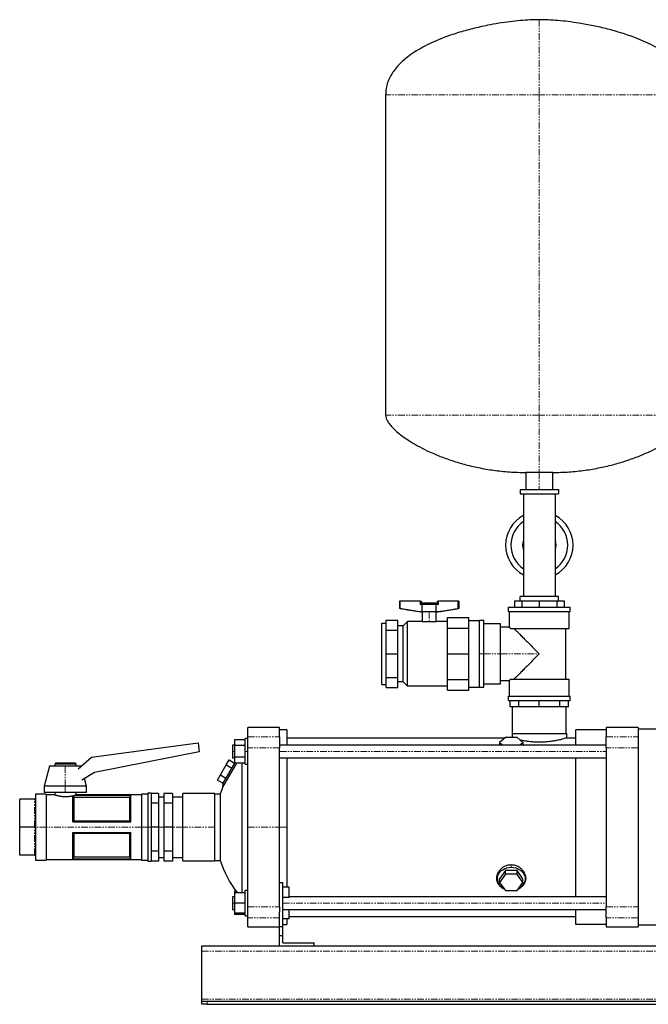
# Model space of a CAD drawing. Header units: millimetres. Extents: x 5 to 1682, y 12 to 941.
# Tile 1 of 3: x 5 to 598, y 12 to 941. Entities that reach past the tile are written whole.
import ezdxf

# ---------------------------------------------------------------- set-up
doc = ezdxf.new("R2010")
doc.units = ezdxf.units.MM
doc.linetypes.add('PHANTOM', pattern=[12.7, 6.35, -1.27, 1.27, -1.27, 1.27, -1.27])

msp = doc.modelspace()

# ---------------------------------------------------------------- linework, layer by layer
at = {"color": 7, "linetype": 'Continuous', "lineweight": 25}
for p, q in [((350.59, 869.94), (350.59, 567.95)), ((482.89, 513.8), (482.89, 497.8)), ((495.59, 513.8), (482.89, 513.8)), ((508.29, 513.8), (495.59, 513.8)), ((508.29, 497.8), (508.29, 513.8)), ((477.59, 497.8), (477.59, 493.8)), ((477.59, 497.8), (513.59, 497.8)), ((477.59, 493.8), (513.59, 493.8)), ((480.59, 493.8), (480.59, 445.3)), ((510.59, 493.8), (510.59, 445.3)), ((513.59, 497.8), (513.59, 493.8)), ((480.59, 445.3), (480.59, 396.8)), ((510.59, 445.3), (510.59, 396.8)), ((363.74, 392.37), (363.74, 385.55)), ((364.39, 392.37), (363.74, 392.37)), ((364.39, 385.55), (364.39, 392.37)), ((383.04, 392.37), (364.39, 392.37)), ((383.04, 392.37), (384.04, 392.37)), ((384.04, 392.37), (384.04, 389.37)), ((385.2, 390.77), (385.2, 389.37)), ((385.2, 390.77), (391.7, 390.77)), ((391.7, 390.77), (398.2, 390.77)), ((398.2, 389.37), (398.2, 390.77)), ((399.36, 392.37), (399.36, 389.37)), ((399.36, 392.37), (400.36, 392.37)), ((419.02, 392.37), (400.36, 392.37)), ((419.02, 385.55), (419.02, 392.37)), ((419.67, 392.37), (419.02, 392.37)), ((419.67, 392.37), (419.67, 385.55)), ((472.14, 392.8), (472.14, 386.8)), ((472.14, 392.8), (479, 392.8)), ((513.59, 396.8), (477.59, 396.8)), ((477.59, 392.8), (477.59, 396.8)), ((479, 392.8), (479, 386.8)), ((479, 392.8), (495.59, 392.8)), ((495.59, 392.8), (495.59, 386.8)), ((495.59, 392.8), (512.17, 392.8)), ((512.17, 392.8), (512.17, 386.8)), ((512.17, 392.8), (519.04, 392.8)), ((513.59, 392.8), (513.59, 396.8)), ((519.04, 392.8), (519.04, 386.8)), ((364.39, 385.55), (363.74, 385.55)), ((382.7, 382.37), (363.74, 385.55)), ((385, 382.37), (382.7, 382.37)), ((385, 389.37), (383.04, 389.37)), ((398.41, 389.37), (385, 389.37)), ((385, 382.37), (385, 389.37)), ((398.41, 382.37), (385, 382.37)), ((385.2, 382.37), (385.2, 373.35)), ((398.2, 373.35), (398.2, 382.37)), ((398.41, 382.37), (398.41, 389.37)), ((400.36, 389.37), (398.41, 389.37)), ((400.7, 382.37), (398.41, 382.37)), ((400.7, 382.37), (419.67, 385.55)), ((419.67, 385.55), (419.02, 385.55)), ((466.59, 382.8), (466.59, 386.8)), ((466.59, 386.8), (524.59, 386.8)), ((466.59, 382.8), (524.59, 382.8)), ((467.59, 367.8), (467.59, 382.8)), ((523.59, 366.8), (523.59, 382.8)), ((524.59, 382.8), (524.59, 386.8)), ((346.92, 314), (346.92, 371.59)), ((346.92, 371.59), (351.16, 371.59)), ((351.16, 374.48), (362.16, 374.48)), ((351.16, 365.2), (351.16, 374.48)), ((362.16, 365.2), (362.16, 374.48)), ((367.07, 369.19), (371.23, 373.35)), ((371.23, 312.24), (371.23, 373.35)), ((385.2, 373.35), (371.23, 373.35)), ((385.2, 373.35), (391.7, 373.35)), ((391.7, 373.35), (398.2, 373.35)), ((409.09, 373.35), (398.2, 373.35)), ((409.09, 377.18), (429.09, 377.18)), ((409.09, 367.11), (409.09, 377.18)), ((429.09, 367.11), (429.09, 377.18)), ((429.09, 374.18), (439.09, 374.18)), ((443.09, 374.18), (439.09, 374.18)), ((439.09, 311.42), (439.09, 374.18)), ((439.09, 342.8), (439.09, 374.18)), ((443.09, 342.8), (443.09, 374.18)), ((351.16, 342.8), (351.16, 365.2)), ((351.16, 365.2), (362.16, 365.2)), ((367.07, 369.19), (362.16, 369.19)), ((362.16, 342.8), (362.16, 365.2)), ((367.07, 316.4), (367.07, 369.19)), ((409.09, 342.8), (409.09, 367.11)), ((409.09, 367.11), (429.09, 367.11)), ((429.09, 342.8), (429.09, 367.11)), ((459.09, 371.18), (443.09, 371.18)), ((459.09, 342.8), (459.09, 371.18)), ((467.59, 367.8), (459.09, 367.8)), ((468.47, 366.8), (523.59, 366.8)), ((520.59, 318.8), (520.59, 366.8)), ((351.16, 320.39), (351.16, 342.8)), ((351.16, 342.8), (362.16, 342.8)), ((362.16, 320.39), (362.16, 342.8)), ((409.09, 318.49), (409.09, 342.8)), ((409.09, 342.8), (429.09, 342.8)), ((429.09, 318.49), (429.09, 342.8)), ((439.09, 311.42), (439.09, 342.8)), ((443.09, 311.42), (443.09, 342.8)), ((459.09, 314.42), (459.09, 342.8)), ((351.16, 320.39), (362.16, 320.39)), ((351.16, 311.11), (351.16, 320.39)), ((362.16, 311.11), (362.16, 320.39)), ((367.07, 316.4), (362.16, 316.4)), ((367.07, 316.4), (371.23, 312.24)), ((409.09, 318.49), (429.09, 318.49)), ((409.09, 308.42), (409.09, 318.49)), ((429.09, 308.42), (429.09, 318.49)), ((459.09, 317.8), (467.59, 317.8)), ((467.59, 302.8), (467.59, 317.8)), ((468.47, 318.8), (523.59, 318.8)), ((523.59, 302.8), (523.59, 318.8)), ((346.92, 314), (351.16, 314)), ((351.16, 311.11), (362.16, 311.11)), ((409.09, 312.24), (371.23, 312.24)), ((409.09, 308.42), (429.09, 308.42)), ((429.09, 311.42), (439.09, 311.42)), ((439.09, 311.42), (443.09, 311.42)), ((443.09, 314.42), (459.09, 314.42)), ((466.59, 298.8), (466.59, 302.8)), ((466.59, 302.8), (524.59, 302.8)), ((466.59, 298.8), (524.59, 298.8)), ((468.09, 292.8), (468.09, 298.8)), ((476.14, 292.8), (476.14, 298.8)), ((495.59, 292.8), (495.59, 298.8)), ((515.03, 292.8), (515.03, 298.8)), ((523.09, 292.8), (523.09, 298.8)), ((524.59, 298.8), (524.59, 302.8)), ((476.14, 292.8), (468.09, 292.8)), ((470.19, 267.8), (470.19, 292.8)), ((495.59, 292.8), (476.14, 292.8)), ((515.03, 292.8), (495.59, 292.8)), ((523.09, 292.8), (515.03, 292.8)), ((520.99, 267.8), (520.99, 292.8)), ((250.59, 273.3), (220.59, 273.3)), ((220.59, 264.68), (220.59, 273.3)), ((250.59, 264.68), (250.59, 273.3)), ((257.29, 271.05), (250.59, 271.05)), ((257.29, 271.05), (257.29, 256.8)), ((558.69, 271.05), (529.89, 271.05)), ((529.89, 256.8), (529.89, 271.05)), ((588.69, 273.3), (558.69, 273.3)), ((558.69, 273.3), (558.69, 264.68)), ((588.69, 273.3), (588.69, 264.68)), ((621.74, 271.8), (588.69, 271.8)), ((218.09, 261.77), (208.09, 261.77)), ((208.09, 261.77), (208.09, 256.28)), ((220.59, 262.8), (218.09, 262.8)), ((218.09, 250.8), (218.09, 262.8)), ((220.59, 254.22), (220.59, 264.68)), ((250.59, 264.68), (250.59, 254.22)), ((257.29, 263.45), (463.17, 263.45)), ((463.6, 263.8), (458.12, 259.34)), ((474.57, 263.8), (463.6, 263.8)), ((469.84, 267.8), (469.84, 263.8)), ((469.84, 267.8), (521.34, 267.8)), ((480.05, 259.34), (474.57, 263.8)), ((521.34, 267.8), (521.34, 263.45)), ((521.34, 263.45), (529.89, 263.45)), ((558.69, 254.22), (558.69, 264.68)), ((588.69, 264.68), (588.69, 254.22)), ((73.22, 245.49), (173.69, 258.82)), ((173.69, 258.82), (174.83, 250.23)), ((208.09, 256.8), (206.19, 256.8)), ((206.19, 256.8), (206.19, 250.8)), ((206.19, 250.8), (206.19, 244.8)), ((218.09, 256.28), (208.09, 256.28)), ((208.09, 256.28), (208.09, 245.31)), ((218.09, 238.8), (218.09, 250.8)), ((220.59, 179.3), (220.59, 254.22)), ((558.69, 256.8), (250.59, 256.8)), ((250.59, 179.3), (250.59, 254.22)), ((457.97, 257.31), (457.28, 256.8)), ((458.12, 259.34), (461.24, 256.8)), ((458.12, 259.34), (458.12, 256.8)), ((476.93, 256.8), (480.05, 259.34)), ((480.05, 259.34), (480.05, 256.8)), ((480.89, 256.8), (480.2, 257.31)), ((558.69, 254.22), (558.69, 104.37)), ((588.69, 254.22), (588.69, 104.37)), ((60.5, 234.25), (73.22, 245.49)), ((174.83, 250.23), (76.03, 231.03)), ((200.29, 238.05), (203.03, 242.8)), ((203.03, 242.8), (208.09, 239.83)), ((206.19, 244.8), (208.09, 244.8)), ((218.09, 245.31), (208.09, 245.31)), ((208.09, 245.31), (208.09, 239.83)), ((250.59, 244.8), (558.69, 244.8)), ((257.29, 244.8), (257.29, 179.3)), ((529.89, 113.8), (529.89, 244.8)), ((33.39, 236.9), (28.39, 218.15)), ((48.39, 236.9), (33.39, 236.9)), ((39.39, 239.9), (38.39, 238.9)), ((38.39, 238.9), (38.39, 236.9)), ((58.39, 238.9), (38.39, 238.9)), ((39.39, 239.9), (57.39, 239.9)), ((63.39, 236.9), (48.39, 236.9)), ((57.39, 239.9), (58.39, 238.9)), ((58.39, 238.9), (58.39, 236.9)), ((63.39, 236.9), (63.39, 236.9)), ((194.8, 228.55), (200.29, 238.05)), ((210.01, 239.83), (196.85, 217.03)), ((196.95, 220.26), (208.22, 239.8)), ((200.29, 238.05), (205.48, 235.05)), ((218.09, 239.83), (208.09, 239.83)), ((214.83, 239.83), (214.83, 117.3)), ((218.09, 238.8), (220.59, 238.8)), ((76.03, 231.03), (63.98, 223.66)), ((68.39, 218.15), (66.5, 225.2)), ((192.06, 223.8), (194.8, 228.55)), ((192.06, 223.8), (197.25, 220.8)), ((194.8, 228.55), (200, 225.55)), ((28.39, 218.15), (28.39, 211.9)), ((48.39, 218.15), (28.39, 218.15)), ((68.39, 218.15), (48.39, 218.15)), ((68.39, 211.9), (68.39, 218.15)), ((196.95, 220.26), (196.85, 217.03)), ((19.39, 205.75), (5.39, 205.75)), ((5.39, 179.3), (5.39, 205.75)), ((30.39, 210.4), (20.39, 210.4)), ((20.39, 210.4), (20.39, 206.75)), ((20.39, 205.68), (20.39, 180.36)), ((48.39, 211.9), (28.39, 211.9)), ((30.39, 210.4), (30.39, 179.3)), ((38.39, 209.9), (30.39, 209.9)), ((38.39, 211.9), (38.39, 209.9)), ((68.39, 211.9), (48.39, 211.9)), ((55.39, 184.3), (55.39, 209.05)), ((56.32, 207.24), (56.32, 185.32)), ((109.45, 207.25), (56.36, 207.25)), ((57.05, 209.49), (110.39, 209.49)), ((57.05, 209.49), (57.05, 209.46)), ((57.05, 209.46), (110.37, 209.46)), ((58.39, 211.9), (58.39, 209.9)), ((120.39, 209.9), (58.39, 209.9)), ((109.45, 185.32), (109.45, 207.25)), ((110.39, 184.3), (110.39, 209.49)), ((126.39, 210.4), (120.39, 210.4)), ((120.39, 210.4), (120.39, 179.3)), ((129.39, 211.4), (126.39, 211.4)), ((126.39, 211.4), (126.39, 179.3)), ((129.39, 211.4), (129.39, 179.3)), ((136.39, 211.23), (129.39, 211.23)), ((136.39, 211.23), (136.39, 201.88)), ((141.39, 207.72), (136.39, 207.72)), ((149.39, 211.23), (141.39, 211.23)), ((141.39, 211.23), (141.39, 201.88)), ((149.39, 211.23), (149.39, 201.88)), ((159.39, 207.72), (149.39, 207.72)), ((189.39, 210.95), (159.39, 210.95)), ((159.39, 179.3), (159.39, 210.95)), ((189.39, 179.3), (189.39, 210.95)), ((189.39, 210.8), (194.59, 210.8)), ((194.59, 210.8), (194.59, 147.8)), ((136.39, 201.88), (129.39, 201.88)), ((136.39, 201.88), (136.39, 179.3)), ((149.39, 201.88), (141.39, 201.88)), ((141.39, 201.88), (141.39, 179.3)), ((149.39, 201.88), (149.39, 179.3)), ((19.39, 179.3), (5.39, 179.3)), ((5.39, 152.85), (5.39, 179.3)), ((20.39, 178.23), (20.39, 152.91)), ((30.39, 179.3), (30.39, 148.2)), ((55.39, 184.3), (110.39, 184.3)), ((56.32, 185.32), (109.45, 185.32)), ((120.39, 179.3), (120.39, 148.2)), ((126.39, 179.3), (126.39, 147.2)), ((129.39, 179.3), (129.39, 147.2)), ((136.39, 179.3), (129.39, 179.3)), ((136.39, 179.3), (136.39, 156.72)), ((149.39, 179.3), (141.39, 179.3)), ((141.39, 179.3), (141.39, 156.72)), ((149.39, 179.3), (149.39, 156.72)), ((159.39, 147.65), (159.39, 179.3)), ((189.39, 147.65), (189.39, 179.3)), ((220.59, 104.37), (220.59, 179.3)), ((250.59, 104.37), (250.59, 179.3)), ((257.29, 179.3), (257.29, 122.91)), ((55.39, 174.3), (110.39, 174.3)), ((55.39, 149.11), (55.39, 174.3)), ((56.32, 173.27), (56.32, 151.34)), ((109.45, 173.27), (56.32, 173.27)), ((109.45, 151.34), (109.45, 173.27)), ((110.39, 149.11), (110.39, 174.3)), ((19.39, 152.85), (5.39, 152.85)), ((20.39, 151.85), (20.39, 148.2)), ((30.39, 148.7), (120.39, 148.7)), ((55.39, 149.11), (110.39, 149.11)), ((110.37, 149.14), (55.4, 149.14)), ((56.32, 151.34), (109.45, 151.34)), ((136.39, 156.72), (129.39, 156.72)), ((136.39, 156.72), (136.39, 147.37)), ((136.39, 150.87), (141.39, 150.87)), ((149.39, 156.72), (141.39, 156.72)), ((141.39, 156.72), (141.39, 147.37)), ((149.39, 156.72), (149.39, 147.37)), ((149.39, 150.87), (159.39, 150.87)), ((20.39, 148.2), (30.39, 148.2)), ((120.39, 148.2), (126.39, 148.2)), ((126.39, 147.2), (129.39, 147.2)), ((136.39, 147.37), (129.39, 147.37)), ((149.39, 147.37), (141.39, 147.37)), ((159.39, 147.65), (189.39, 147.65)), ((189.39, 147.8), (194.59, 147.8)), ((463.6, 138.53), (458.12, 130.74)), ((463.6, 135.08), (458.12, 127.3)), ((458.12, 127.3), (458.12, 130.74)), ((463.6, 135.08), (463.6, 138.53)), ((474.57, 138.53), (463.6, 138.53)), ((474.57, 135.08), (463.6, 135.08)), ((474.57, 135.08), (474.57, 138.53)), ((480.05, 130.74), (474.57, 138.53)), ((480.05, 127.3), (474.57, 135.08)), ((480.05, 127.3), (480.05, 130.74)), ((250.59, 127.3), (253.59, 127.3)), ((253.59, 85.7), (253.59, 127.3)), ((259.59, 122.91), (253.59, 122.91)), ((259.59, 112.91), (259.59, 122.91)), ((458.12, 127.3), (463.6, 119.52)), ((474.57, 119.52), (480.05, 127.3)), ((208.09, 113.8), (206.19, 113.8)), ((206.19, 113.8), (206.19, 107.8)), ((209.6, 118.77), (208.09, 118.77)), ((208.09, 118.77), (208.09, 117.3)), ((218.09, 117.3), (208.09, 117.3)), ((208.09, 117.3), (208.09, 107.8)), ((218.09, 95.8), (218.09, 119.8)), ((218.09, 119.8), (220.59, 119.8)), ((259.59, 112.91), (253.59, 112.91)), ((558.69, 113.8), (259.59, 113.8)), ((463.6, 119.52), (474.57, 119.52)), ((206.19, 107.8), (206.19, 101.8)), ((218.09, 107.8), (208.09, 107.8)), ((208.09, 107.8), (208.09, 98.3)), ((220.59, 93.92), (220.59, 104.37)), ((250.59, 104.37), (250.59, 99.51)), ((558.69, 93.92), (558.69, 104.37)), ((588.69, 104.37), (588.69, 93.92)), ((206.19, 101.8), (208.09, 101.8)), ((218.09, 98.3), (208.09, 98.3)), ((208.09, 98.3), (208.09, 96.83)), ((218.09, 96.83), (208.09, 96.83)), ((218.09, 95.8), (220.59, 95.8)), ((220.59, 85.3), (220.59, 93.92)), ((250.59, 85.7), (250.59, 99.51)), ((253.59, 101.8), (558.69, 101.8)), ((259.59, 92.84), (259.59, 101.8)), ((259.59, 95.15), (529.89, 95.15)), ((529.89, 87.55), (529.89, 101.8)), ((558.69, 93.92), (558.69, 85.3)), ((588.69, 93.92), (588.69, 85.3)), ((220.59, 85.3), (250.59, 85.3)), ((250.59, 77.3), (250.59, 85.7)), ((250.59, 85.7), (253.59, 85.7)), ((259.59, 92.84), (253.59, 92.84)), ((253.59, 87.55), (257.29, 87.55)), ((253.59, 77.3), (253.59, 85.7)), ((257.29, 92.84), (257.29, 87.55)), ((558.69, 87.55), (529.89, 87.55)), ((558.69, 85.3), (588.69, 85.3)), ((621.74, 86.8), (588.69, 86.8)), ((250.59, 77.3), (253.59, 77.3)), ((250.59, 67.3), (250.59, 77.3)), ((253.59, 70.3), (253.59, 77.3)), ((177.24, 67.3), (977.24, 67.3)), ((177.24, 62.3), (177.24, 67.3)), ((253.59, 70.3), (283.09, 70.3)), ((283.09, 67.3), (283.09, 70.3)), ((177.24, 17.3), (177.24, 62.3)), ((177.24, 15.3), (177.24, 17.3)), ((177.24, 12.3), (177.24, 15.3)), ((177.24, 15.3), (182.24, 15.3)), ((182.24, 12.3), (177.24, 12.3)), ((182.24, 15.3), (972.24, 15.3)), ((182.24, 12.3), (972.24, 12.3))]:
    msp.add_line(p, q, dxfattribs=at)
at = {"color": 8, "linetype": 'PHANTOM', "lineweight": 18}
for p, q in [((495.59, 869.94), (350.59, 869.94)), ((640.59, 869.94), (495.59, 869.94)), ((495.59, 869.94), (495.59, 567.95)), ((495.59, 567.95), (350.59, 567.95)), ((640.59, 567.95), (495.59, 567.95)), ((495.59, 513.8), (495.59, 497.8)), ((383.04, 389.37), (383.04, 392.37)), ((391.7, 390.77), (391.7, 389.37)), ((400.36, 392.37), (400.36, 389.37)), ((391.7, 382.37), (391.7, 373.35)), ((439.09, 342.8), (443.09, 342.8)), ((443.09, 342.8), (459.09, 342.8)), ((459.09, 342.8), (495.59, 342.8)), ((220.59, 264.68), (250.59, 264.68)), ((558.69, 264.68), (588.69, 264.68)), ((206.19, 250.8), (208.09, 250.8)), ((218.09, 250.8), (220.59, 250.8)), ((250.59, 254.22), (220.59, 254.22)), ((250.59, 250.8), (558.69, 250.8)), ((588.69, 254.22), (558.69, 254.22)), ((48.39, 236.9), (48.39, 218.15)), ((48.39, 218.15), (48.39, 211.9)), ((19.39, 179.3), (19.39, 205.75)), ((19.39, 152.85), (19.39, 179.3)), ((30.39, 179.3), (20.24, 179.3)), ((120.39, 179.3), (30.39, 179.3)), ((126.39, 179.3), (120.39, 179.3)), ((129.39, 179.3), (126.39, 179.3)), ((141.39, 179.3), (136.39, 179.3)), ((159.39, 179.3), (149.39, 179.3)), ((189.39, 179.3), (159.39, 179.3)), ((220.59, 179.3), (250.59, 179.3)), ((250.59, 179.3), (257.29, 179.3)), ((469.09, 141.49), (469.09, 144.06)), ((206.19, 107.8), (208.09, 107.8)), ((220.59, 104.37), (250.59, 104.37)), ((253.59, 107.8), (558.69, 107.8)), ((558.69, 104.37), (588.69, 104.37)), ((250.59, 93.92), (220.59, 93.92)), ((588.69, 93.92), (558.69, 93.92)), ((177.24, 62.3), (977.24, 62.3)), ((177.24, 17.3), (977.24, 17.3)), ((182.24, 15.3), (182.24, 12.3))]:
    msp.add_line(p, q, dxfattribs=at)
at = {"color": 7, "linetype": 'Continuous', "lineweight": 25, "flags": 128}
for points in [[(480.09, 445.3), (480.28, 447.72), (480.59, 449.2)], [(510.59, 449.2), (510.89, 447.72), (511.09, 445.3)], [(480.59, 441.39), (480.28, 442.87), (480.09, 445.3)], [(511.09, 445.3), (510.89, 442.87), (510.59, 441.39)], [(457.28, 256.8), (458.1, 257.41), (458.12, 257.42)], [(480.05, 257.42), (480.07, 257.41), (480.89, 256.8)], [(110.37, 209.46), (110.38, 209.47), (110.39, 209.49)], [(55.4, 149.14), (55.39, 149.12), (55.39, 149.11)], [(110.39, 149.11), (110.38, 149.12), (110.37, 149.14)], [(462.1, 121.64), (461.03, 122.26), (459.43, 123.46), (458.1, 124.86), (457.07, 126.43), (456.37, 128.11), (456.01, 129.86), (456.01, 131.63), (456.37, 133.38), (457.07, 135.06), (458.1, 136.62), (459.43, 138.02), (461.03, 139.23), (462.84, 140.2), (464.82, 140.91), (466.93, 141.35), (469.09, 141.49)], [(469.09, 141.49), (471.24, 141.35), (473.35, 140.91), (475.33, 140.2), (477.14, 139.23), (478.74, 138.02), (480.07, 136.62), (481.1, 135.06), (481.8, 133.38), (482.16, 131.63), (482.16, 129.86), (481.8, 128.11), (481.1, 126.43), (480.07, 124.86), (478.74, 123.46), (477.14, 122.26), (476.07, 121.64)]]:
    msp.add_lwpolyline(points, dxfattribs=at)
at = {"color": 7, "linetype": 'Continuous', "lineweight": 25}
for centre, radius, start, end in [((495.59, 445.3), 31.8, 118.14458, 180), ((495.59, 445.3), 26.8, 124.03516, 180), ((495.59, 445.3), 31.8, 0, 61.85542), ((495.59, 445.3), 26.8, 0, 55.96484), ((495.59, 445.3), 31.8, 180, 241.85542), ((495.59, 445.3), 26.8, 180, 235.96484), ((495.59, 445.3), 26.8, 304.03516, 0), ((495.59, 445.3), 31.8, 298.14458, 0), ((291.07, 179.3), 101.5, 158.17626, 161.91999), ((291.07, 179.3), 101.5, 198.08001, 217.65008)]:
    msp.add_arc(centre, radius, start, end, dxfattribs=at)
for points, knots in [([(495.59, 940.8), (492.73, 940.75), (486.76, 940.66), (477.48, 939.99), (467.61, 938.94), (457.28, 937.45), (445.53, 935.34), (432.53, 932.42), (418.55, 928.51), (406.37, 924.31), (396.11, 920.08), (387.73, 916.06), (379.92, 911.67), (372.78, 906.9), (366.76, 902.02), (361.82, 897.1), (357.9, 892.23), (354.72, 887.07), (352.38, 881.62), (350.87, 875.88), (350.68, 871.93), (350.59, 869.94)], [0, 0, 0, 0, 0.049323, 0.103085, 0.160501, 0.220781, 0.28314, 0.366646, 0.450689, 0.533653, 0.58884, 0.642414, 0.694018, 0.743382, 0.790357, 0.827695, 0.863525, 0.898127, 0.931954, 0.965643, 1, 1, 1, 1]), ([(640.59, 869.94), (640.49, 871.93), (640.3, 875.88), (638.79, 881.62), (636.45, 887.07), (633.27, 892.23), (629.35, 897.1), (624.41, 902.02), (618.39, 906.9), (611.25, 911.67), (603.44, 916.06), (595.06, 920.08), (585, 924.23), (573.25, 928.3), (559.91, 932.08), (546.47, 935.18), (534.11, 937.44), (523.02, 939.01), (513.34, 940.02), (504.24, 940.67), (498.39, 940.75), (495.59, 940.8)], [0, 0, 0, 0, 0.034357, 0.068046, 0.101873, 0.136475, 0.172305, 0.209643, 0.256618, 0.305982, 0.357586, 0.41116, 0.466347, 0.545506, 0.625712, 0.705568, 0.783603, 0.842654, 0.898903, 0.951599, 1, 1, 1, 1]), ([(350.59, 567.95), (350.67, 567.12), (350.86, 565.32), (352.11, 562.61), (354.11, 559.5), (357.09, 556.04), (361.29, 552.06), (366.68, 547.79), (373.29, 543.3), (380.88, 538.84), (389.85, 534.24), (400.22, 529.67), (412.02, 525.31), (424.74, 521.44), (438.3, 518.21), (452.6, 515.76), (467.54, 514.12), (477.72, 513.9), (482.89, 513.8)], [0, 0, 0, 0, 0.016622, 0.036153, 0.05912, 0.090838, 0.127593, 0.175262, 0.228868, 0.287991, 0.35219, 0.431201, 0.515618, 0.604837, 0.698312, 0.795569, 0.896225, 1, 1, 1, 1]), ([(508.29, 513.8), (513.45, 513.9), (523.63, 514.12), (538.57, 515.76), (552.87, 518.21), (566.43, 521.44), (579.15, 525.31), (590.95, 529.67), (601.32, 534.24), (610.29, 538.84), (617.88, 543.3), (624.49, 547.79), (629.68, 551.9), (633.57, 555.55), (636.36, 558.65), (638.56, 561.73), (640.19, 564.77), (640.46, 566.96), (640.59, 567.95)], [0, 0, 0, 0, 0.103778, 0.204436, 0.301697, 0.395174, 0.484396, 0.568815, 0.647829, 0.712029, 0.771154, 0.824762, 0.872432, 0.903943, 0.931838, 0.95609, 0.980149, 1, 1, 1, 1]), ([(364.39, 385.55), (366.29, 385.24), (369.72, 384.68), (374.07, 383.98), (377.32, 383.47), (379.69, 383.11), (381.7, 382.82), (383.42, 382.58), (384.5, 382.44), (385, 382.37)], [0, 0, 0, 0, 0.2769956, 0.5000274, 0.634507, 0.7500175, 0.844143, 0.9274688, 1, 1, 1, 1]), ([(398.41, 382.37), (398.78, 382.42), (399.56, 382.52), (400.79, 382.69), (402.14, 382.88), (403.88, 383.14), (406.09, 383.47), (409.33, 383.98), (413.69, 384.68), (417.12, 385.24), (419.02, 385.55)], [0, 0, 0, 0, 0.053379, 0.112838, 0.17838, 0.250006, 0.365464, 0.499996, 0.72298, 1, 1, 1, 1]), ([(467.59, 367.8), (467.59, 367.8), (467.59, 367.79), (467.6, 367.78), (467.62, 367.76), (467.64, 367.74), (467.67, 367.7), (467.71, 367.66), (467.75, 367.61), (467.81, 367.55), (467.87, 367.48), (467.93, 367.41), (468.01, 367.33), (468.09, 367.24), (468.17, 367.14), (468.27, 367.03), (468.37, 366.92), (468.44, 366.84), (468.47, 366.8)], [0, 0, 0, 0, 0.061634, 0.123296, 0.185003, 0.246776, 0.308633, 0.370594, 0.432677, 0.494902, 0.557287, 0.61985, 0.68261, 0.745586, 0.808795, 0.872255, 0.935984, 1, 1, 1, 1]), ([(471.59, 366.8), (471.94, 366.45), (472.38, 366), (473.49, 364.89), (474.15, 364.23), (475.67, 362.71), (476.53, 361.85), (478.43, 359.95), (479.47, 358.91), (481.7, 356.69), (482.88, 355.5), (485.33, 353.05), (486.6, 351.79), (489.17, 349.21), (490.47, 347.91), (493.05, 345.33), (494.34, 344.05), (495.59, 342.8)], [0, 0, 0, 0, 0.125, 0.125, 0.25, 0.25, 0.375, 0.375, 0.5, 0.5, 0.625, 0.625, 0.75, 0.75, 0.875, 0.875, 1, 1, 1, 1]), ([(495.59, 342.8), (494.34, 341.55), (493.05, 340.27), (490.47, 337.68), (489.17, 336.38), (486.6, 333.81), (485.33, 332.54), (482.88, 330.09), (481.7, 328.91), (479.47, 326.69), (478.43, 325.64), (476.53, 323.74), (475.67, 322.88), (474.15, 321.36), (473.49, 320.7), (472.38, 319.6), (471.94, 319.15), (471.59, 318.8)], [0, 0, 0, 0, 0.125, 0.125, 0.25, 0.25, 0.375, 0.375, 0.5, 0.5, 0.625, 0.625, 0.75, 0.75, 0.875, 0.875, 1, 1, 1, 1]), ([(468.47, 318.8), (468.44, 318.76), (468.37, 318.67), (468.27, 318.56), (468.17, 318.46), (468.09, 318.36), (468.01, 318.27), (467.93, 318.19), (467.87, 318.11), (467.81, 318.05), (467.75, 317.99), (467.71, 317.94), (467.67, 317.89), (467.64, 317.86), (467.62, 317.83), (467.6, 317.81), (467.59, 317.8), (467.59, 317.8), (467.59, 317.8)], [0, 0, 0, 0, 0.0640155, 0.1277447, 0.191205, 0.2544141, 0.3173898, 0.3801501, 0.4427134, 0.5050981, 0.5673226, 0.6294059, 0.6913667, 0.7532239, 0.8149967, 0.8767042, 0.9383655, 1, 1, 1, 1]), ([(521.34, 263.45), (521.24, 263.42), (521.04, 263.36), (519.5, 262.9), (517.12, 262.24), (513.9, 261.45), (510.01, 260.66), (505.54, 259.98), (500.68, 259.52), (495.6, 259.36), (490.5, 259.52), (485.64, 259.98), (481.17, 260.66), (478.7, 261.18), (477.47, 261.43)], [0, 0, 0, 0, 0.083501, 0.16689, 0.25063, 0.333955, 0.417586, 0.501056, 0.584384, 0.668034, 0.751271, 0.834993, 0.918508, 1, 1, 1, 1]), ([(20.24, 206.23), (20.16, 206.09), (20.03, 205.96), (19.72, 205.79), (19.55, 205.75), (19.39, 205.75)], [0, 0, 0, 0, 0.5, 0.5, 1, 1, 1, 1]), ([(20.39, 206.75), (20.38, 206.72), (20.38, 206.66), (20.37, 206.57), (20.35, 206.48), (20.32, 206.39), (20.29, 206.31), (20.26, 206.26), (20.24, 206.23)], [0, 0, 0, 0, 0.179035, 0.352627, 0.521123, 0.684903, 0.844379, 1, 1, 1, 1]), ([(20.24, 206.23), (20.26, 206.2), (20.29, 206.15), (20.32, 206.06), (20.35, 205.97), (20.37, 205.88), (20.38, 205.78), (20.38, 205.72), (20.39, 205.68)], [0, 0, 0, 0, 0.155621, 0.315097, 0.478877, 0.647373, 0.820965, 1, 1, 1, 1]), ([(38.39, 209.9), (38.39, 209.9), (38.39, 209.9), (38.4, 209.89), (38.43, 209.88), (38.47, 209.87), (38.51, 209.85), (38.57, 209.84), (38.64, 209.81), (38.72, 209.79), (38.91, 209.73), (39.3, 209.61), (39.96, 209.42), (40.85, 209.18), (41.8, 208.95), (42.83, 208.74), (43.66, 208.6), (44.68, 208.45), (45.89, 208.31), (47.34, 208.22), (48.81, 208.21), (50.26, 208.27), (51.68, 208.39), (52.69, 208.53), (53.36, 208.64), (53.71, 208.7), (54.09, 208.77), (54.5, 208.86), (54.95, 208.95), (55.23, 209.02), (55.39, 209.05)], [0, 0, 0, 0, 0.013523, 0.027133, 0.040831, 0.054619, 0.068498, 0.08247, 0.096536, 0.110698, 0.124956, 0.183877, 0.249929, 0.297961, 0.374905, 0.420626, 0.462299, 0.499932, 0.564361, 0.624891, 0.68706, 0.749848, 0.809583, 0.874877, 0.889822, 0.907131, 0.926803, 0.948838, 0.973237, 1, 1, 1, 1]), ([(57.05, 209.49), (57.1, 209.5), (57.2, 209.53), (57.34, 209.57), (57.47, 209.61), (57.59, 209.65), (57.7, 209.68), (57.8, 209.71), (57.89, 209.74), (57.97, 209.76), (58.07, 209.79), (58.17, 209.83), (58.27, 209.86), (58.34, 209.88), (58.38, 209.89), (58.38, 209.9), (58.39, 209.9)], [0, 0, 0, 0, 0.059672, 0.118295, 0.175873, 0.232406, 0.287899, 0.342352, 0.395768, 0.448152, 0.499504, 0.601512, 0.702538, 0.802611, 0.901755, 1, 1, 1, 1]), ([(19.39, 179.3), (19.55, 179.3), (19.72, 179.3), (20.03, 179.3), (20.16, 179.3), (20.24, 179.3)], [0, 0, 0, 0, 0.5, 0.5, 1, 1, 1, 1]), ([(20.39, 180.36), (20.38, 180.3), (20.38, 180.17), (20.37, 179.98), (20.35, 179.8), (20.32, 179.63), (20.29, 179.46), (20.26, 179.35), (20.24, 179.3)], [0, 0, 0, 0, 0.179035, 0.352627, 0.521123, 0.684903, 0.844379, 1, 1, 1, 1]), ([(20.24, 179.3), (20.26, 179.24), (20.29, 179.13), (20.32, 178.97), (20.35, 178.79), (20.37, 178.61), (20.38, 178.42), (20.38, 178.3), (20.39, 178.23)], [0, 0, 0, 0, 0.155621, 0.315097, 0.478877, 0.647373, 0.820965, 1, 1, 1, 1]), ([(19.39, 152.85), (19.55, 152.85), (19.72, 152.8), (20.03, 152.63), (20.16, 152.5), (20.24, 152.36)], [0, 0, 0, 0, 0.5, 0.5, 1, 1, 1, 1]), ([(20.39, 152.91), (20.38, 152.88), (20.38, 152.81), (20.37, 152.71), (20.35, 152.62), (20.32, 152.53), (20.29, 152.45), (20.26, 152.39), (20.24, 152.36)], [0, 0, 0, 0, 0.179035, 0.352627, 0.521123, 0.684903, 0.844379, 1, 1, 1, 1]), ([(20.24, 152.36), (20.26, 152.34), (20.29, 152.28), (20.32, 152.2), (20.35, 152.11), (20.37, 152.03), (20.38, 151.94), (20.38, 151.88), (20.39, 151.85)], [0, 0, 0, 0, 0.155621, 0.315097, 0.478877, 0.647373, 0.820965, 1, 1, 1, 1]), ([(462.61, 120.92), (462.42, 120.98), (461.08, 121.43), (459.14, 122.9), (457.02, 125.23), (455.75, 128.01), (455.32, 131.03), (455.76, 134.15), (457.04, 137.18), (459.13, 139.94), (461.94, 142.18), (465.34, 143.75), (467.83, 143.95), (469.09, 144.06)], [0, 0, 0, 0, 0.017225, 0.115659, 0.213979, 0.312405, 0.410893, 0.509075, 0.607219, 0.705625, 0.803844, 0.901735, 1, 1, 1, 1]), ([(469.09, 144.06), (470.34, 143.95), (472.84, 143.74), (476.25, 142.16), (479.06, 139.92), (481.15, 137.15), (482.43, 134.1), (482.85, 130.98), (482.41, 127.96), (481.13, 125.19), (479, 122.88), (477.07, 121.42), (475.75, 120.98), (475.55, 120.92)], [0, 0, 0, 0, 0.098374, 0.196856, 0.295396, 0.393903, 0.492133, 0.590933, 0.689027, 0.787318, 0.885355, 0.983145, 1, 1, 1, 1])]:
    msp.add_open_spline(points, degree=3, knots=knots, dxfattribs=at)
at = {"color": 8, "linetype": 'PHANTOM', "lineweight": 18}
for points in [[(495.59, 940.8), (495.59, 940.8), (495.59, 918.63), (495.59, 869.94)], [(495.59, 567.95), (495.59, 551.37), (495.59, 513.8), (495.59, 513.8)]]:
    msp.add_open_spline(points, degree=3, dxfattribs=at)
at = {"color": 7, "linetype": 'Continuous', "lineweight": 25}
for points in [[(55.39, 209.05), (55.72, 208.39), (56.03, 207.78), (56.32, 207.24)], [(56.36, 207.25), (56.35, 207.25), (56.33, 207.25), (56.32, 207.24)], [(56.36, 207.25), (56.61, 207.96), (56.84, 208.69), (57.05, 209.46)], [(109.45, 207.25), (109.75, 207.99), (110.06, 208.72), (110.37, 209.46)], [(56.32, 185.32), (56.02, 184.98), (55.71, 184.64), (55.39, 184.3)], [(110.39, 184.3), (110.06, 184.64), (109.75, 184.98), (109.45, 185.32)], [(55.39, 174.3), (55.71, 173.96), (56.02, 173.61), (56.32, 173.27)], [(109.45, 173.27), (109.75, 173.61), (110.06, 173.96), (110.39, 174.3)], [(56.32, 151.34), (56.02, 150.6), (55.71, 149.87), (55.4, 149.14)], [(110.37, 149.14), (110.06, 149.87), (109.75, 150.6), (109.45, 151.34)]]:
    msp.add_open_spline(points, degree=3, dxfattribs=at)

doc.saveas('drawing.dxf')
